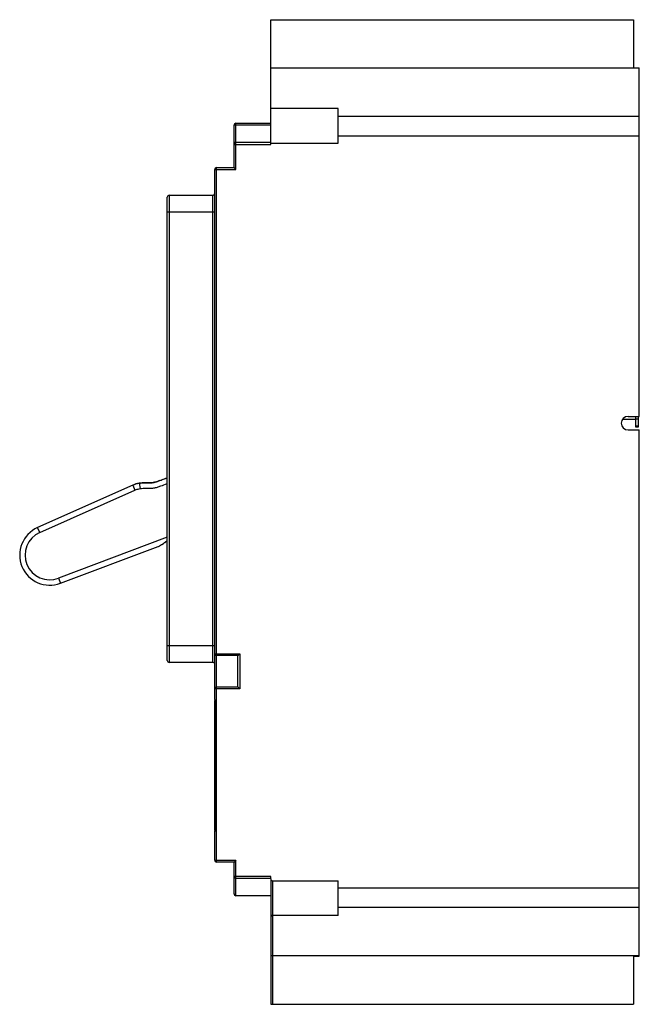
# Model space of a CAD drawing. Header units: millimetres. Extents: x 30 to 190, y 25 to 280.
import ezdxf

# ---------------------------------------------------------------- set-up
doc = ezdxf.new("R2010")
doc.units = ezdxf.units.MM
doc.header["$LTSCALE"] = 19.912855
doc.layers.get('0').update_dxf_attribs({"linetype": 'CONTINUOUS'})

msp = doc.modelspace()

# ---------------------------------------------------------------- linework, layer by layer
at = {"color": 7, "linetype": 'Continuous'}
for p, q in [((94.63, 247.9), (94.63, 280.23)), ((94.63, 280.23), (188.63, 280.23)), ((188.63, 280.23), (188.63, 267.73)), ((94.63, 267.73), (190.13, 267.73)), ((190.13, 177.48), (190.13, 267.73)), ((112.13, 257.23), (94.63, 257.23)), ((112.13, 248.23), (112.13, 257.23)), ((112.13, 255.28), (190.13, 255.28)), ((85.13, 241.94), (85.13, 252.9)), ((94.63, 252.9), (85.13, 252.9)), ((85.63, 241.44), (85.63, 253.4)), ((85.63, 253.4), (94.63, 253.4)), ((112.13, 250.18), (190.13, 250.18)), ((85.13, 248.51), (94.63, 248.51)), ((85.13, 247.9), (94.63, 247.9)), ((94.63, 248.4), (85.63, 248.4)), ((94.63, 248.23), (112.13, 248.23)), ((80.13, 104.16), (80.13, 241.44)), ((80.13, 241.44), (85.63, 241.44)), ((80.63, 107.48), (80.63, 241.94)), ((80.63, 241.94), (85.13, 241.94)), ((85.63, 241.44), (85.13, 241.94)), ((68.33, 234.77), (68.33, 113.79)), ((68.33, 234.77), (79.63, 234.77)), ((79.63, 113.79), (79.63, 234.77)), ((67.83, 114.29), (67.83, 234.27)), ((80.13, 230.38), (67.83, 230.38)), ((185.88, 176.74), (189.13, 176.74)), ((187.21, 177.48), (190.13, 177.48)), ((189.13, 177.48), (189.13, 174.82)), ((189.13, 176.82), (189.93, 176.82)), ((189.93, 174.82), (189.93, 177.48)), ((187.21, 173.98), (190.13, 173.98)), ((189.13, 175.03), (189.93, 175.03)), ((189.13, 174.82), (189.93, 174.82)), ((190.13, 37.74), (190.13, 173.98)), ((58.92, 159.72), (34.23, 148.69)), ((34.8, 147.41), (59.46, 158.42)), ((58.92, 159.72), (59.46, 158.42)), ((60.57, 160.18), (60.57, 160.18)), ((60.57, 160.18), (60.79, 158.8)), ((34.8, 147.41), (34.23, 148.69)), ((67.83, 146.2), (39.67, 135.58)), ((40.16, 134.27), (65.46, 143.81)), ((39.67, 135.58), (40.16, 134.27)), ((67.83, 118.19), (80.13, 118.19)), ((80.13, 116.04), (86.63, 116.04)), ((86.13, 115.54), (80.63, 115.54)), ((86.13, 115.54), (86.63, 116.04)), ((86.13, 107.44), (86.13, 115.54)), ((86.63, 116.04), (86.63, 106.94)), ((79.63, 113.79), (68.33, 113.79)), ((80.63, 107.44), (86.13, 107.44)), ((80.63, 62.07), (80.63, 107.44)), ((86.63, 106.94), (86.13, 107.44)), ((86.63, 106.94), (80.13, 106.94)), ((80.13, 104.16), (80.23, 104.16)), ((80.13, 70.29), (80.13, 103.89)), ((80.23, 104.16), (80.23, 69.96)), ((80.23, 70.12), (80.13, 70.12)), ((80.13, 62.57), (80.13, 70.11)), ((80.23, 69.96), (80.13, 69.96)), ((80.13, 62.57), (85.63, 62.57)), ((85.13, 62.07), (80.63, 62.07)), ((85.63, 62.57), (85.13, 62.07)), ((85.13, 53.86), (85.13, 62.07)), ((85.63, 53.36), (85.63, 62.57)), ((94.63, 58.36), (85.13, 58.36)), ((94.63, 57.86), (85.63, 57.86)), ((94.63, 57.75), (94.63, 58.36)), ((94.63, 57.71), (94.63, 25.24)), ((95.13, 57.25), (112.13, 57.25)), ((95.13, 57.25), (95.13, 25.24)), ((112.13, 48.24), (112.13, 57.25)), ((112.13, 55.4), (190.13, 55.4)), ((94.63, 53.36), (85.63, 53.36)), ((190.13, 50.31), (112.13, 50.31)), ((112.13, 48.24), (94.94, 48.25)), ((95.13, 37.86), (190.13, 37.86)), ((188.63, 37.74), (190.13, 37.74)), ((188.63, 37.74), (188.63, 25.24)), ((94.63, 25.24), (188.63, 25.24))]:
    msp.add_line(p, q, dxfattribs=at)
for centre, radius, start, end in [((85.63, 252.9), 0.5, 90, 180), ((85.63, 247.9), 0.5, 90, 180), ((80.63, 241.44), 0.5, 90, 180), ((68.33, 234.27), 0.5, 90, 180), ((79.63, 235.28), 0.5, 270, 360), ((187.21, 175.73), 1.75, 90.0039, 270), ((24.08, 274.69), 121.25, 290.1688, 290.446), ((17.68, 291.78), 139.5, 290.4556, 291.0703), ((37.41, 141.57), 7.8, 114.0631, 290.6631), ((37.41, 141.57), 6.4, 114.0629, 290.6646), ((80.63, 116.04), 0.5, 180, 270), ((68.33, 114.29), 0.5, 180, 270), ((79.63, 113.29), 0.5, 0, 90), ((80.63, 106.94), 0.5, 90, 180), ((80.53, 103.89), 0.4, 146.3469, 180), ((80.53, 70.29), 0.4, 180, 198.5857), ((80.63, 62.57), 0.5, 180, 270), ((85.63, 58.36), 0.5, 180, 270), ((95.13, 57.75), 0.5, 180, 270), ((85.63, 53.86), 0.5, 180, 270), ((95.13, 47.75), 0.5, 111.2764, 180.0027), ((95.13, 38.36), 0.5, 180, 270)]:
    msp.add_arc(centre, radius, start, end, dxfattribs=at)
for points, knots in [([(60.57, 160.18), (61.06, 160.26), (61.78, 160.31), (62.73, 160.3), (63.37, 160.28), (63.94, 160.31), (64.46, 160.39), (65.02, 160.56), (65.62, 160.78), (66.25, 161.01), (66.98, 161.28), (67.51, 161.48), (67.83, 161.61)], [0, 0, 0, 0, 0.172914, 0.259371, 0.345828, 0.432285, 0.518742, 0.605198, 0.691655, 0.778112, 0.864569, 1, 1, 1, 1]), ([(65.88, 160.88), (65.8, 160.84), (65.5, 160.74), (65.04, 160.57), (64.7, 160.47), (64.55, 160.43)], [0, 0, 0, 0, 0.182622, 0.622417, 1, 1, 1, 1]), ([(59.46, 158.42), (59.57, 158.47), (60, 158.62), (60.45, 158.74), (60.79, 158.8)], [0, 0, 0, 0, 0.255699, 1, 1, 1, 1]), ([(64.55, 160.43), (64.52, 160.42), (64.32, 160.37), (63.94, 160.31), (63.37, 160.29), (62.73, 160.3), (61.78, 160.31), (61.06, 160.26), (60.57, 160.18)], [0, 0, 0, 0, 0.023033, 0.185861, 0.348689, 0.511516, 0.674344, 1, 1, 1, 1]), ([(60.79, 158.8), (61.06, 158.84), (61.63, 158.9), (62.5, 158.91), (63.41, 158.88), (64.19, 158.92), (64.82, 159.04), (65.42, 159.21), (66.42, 159.58), (67.27, 159.89), (67.83, 160.11)], [0, 0, 0, 0, 0.116982, 0.235798, 0.360974, 0.492645, 0.55948, 0.625254, 0.752033, 1, 1, 1, 1]), ([(66.96, 144.64), (67.03, 144.69), (67.16, 144.79), (67.34, 144.93), (67.5, 145.06), (67.64, 145.18), (67.75, 145.28), (67.81, 145.33), (67.83, 145.35)], [0, 0, 0, 0, 0.221534, 0.427185, 0.614589, 0.781796, 0.930753, 1, 1, 1, 1]), ([(65.46, 143.81), (65.49, 143.82), (65.63, 143.88), (65.82, 143.97), (66.04, 144.08), (66.21, 144.18), (66.36, 144.26), (66.48, 144.33), (66.57, 144.38), (66.67, 144.44), (66.75, 144.5), (66.81, 144.54), (66.86, 144.57), (66.89, 144.59), (66.91, 144.61), (66.93, 144.62), (66.95, 144.63), (66.95, 144.64), (66.96, 144.64), (66.96, 144.64)], [0, 0, 0, 0, 0.048563, 0.262316, 0.371236, 0.481129, 0.601592, 0.662294, 0.723321, 0.791876, 0.860844, 0.895482, 0.930223, 0.947632, 0.965067, 0.982527, 0.991268, 0.99564, 1, 1, 1, 1])]:
    msp.add_open_spline(points, degree=3, knots=knots, dxfattribs=at)
for points in [[(60.57, 160.18), (59.98, 160.09), (59.43, 159.92), (58.92, 159.72)], [(58.92, 159.72), (59.43, 159.91), (59.98, 160.09), (60.57, 160.18)]]:
    msp.add_open_spline(points, degree=3, dxfattribs=at)

doc.saveas('drawing.dxf')
